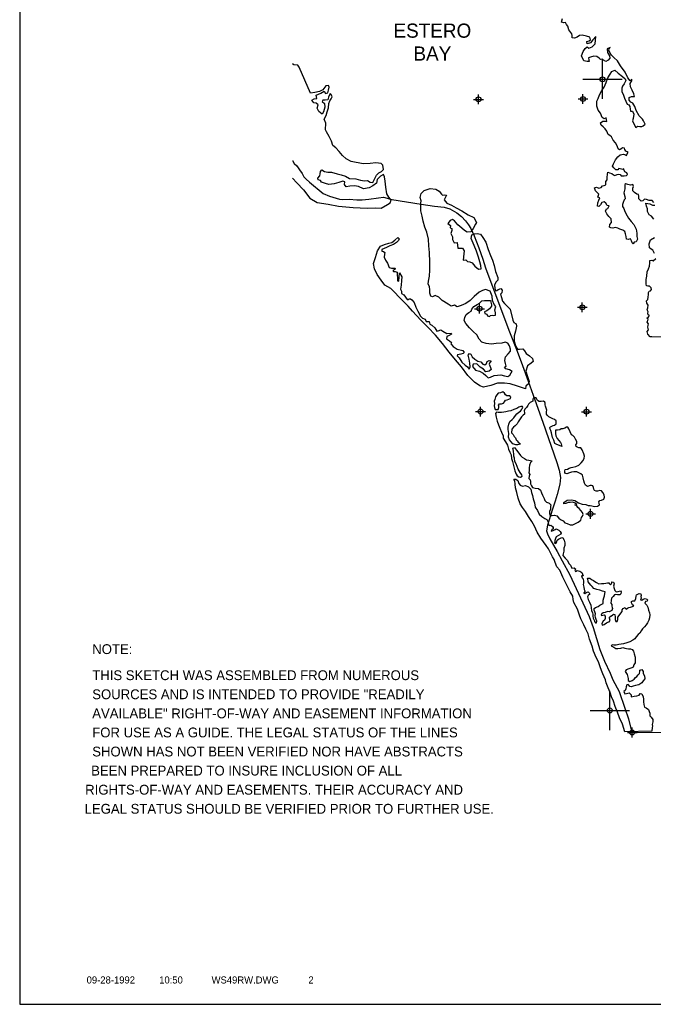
# Model space of a CAD drawing. Extents: x 192051 to 352051, y 711014 to 817615.
# Tile 1 of 8: x 192051 to 224325, y 712615 to 762744. Entities that reach past the tile are written whole.
import ezdxf
from ezdxf.enums import TextEntityAlignment as Align

# ---------------------------------------------------------------- set-up
doc = ezdxf.new("R2010")
doc.units = 0
doc.header["$LTSCALE"] = 800
doc.header["$PDMODE"] = 34
doc.header["$PDSIZE"] = 250
doc.layers.get('0').update_dxf_attribs({"linetype": 'CONTINUOUS'})
for name, color, linetype in [('BORDER', 1, 'CONTINUOUS'), ('MAJROADS', 9, 'CONTINUOUS'), ('SEC', 2, 'CONTINUOUS'), ('TEXT', 7, 'CONTINUOUS'), ('WATER', 4, 'CONTINUOUS')]:
    doc.layers.add(name, color=color, linetype=linetype)

# ---------------------------------------------------------------- blocks, each defined once
blk = doc.blocks.new('TICK')
at = {"color": 0}
for points in [[(500, 0), (500, 1000)], [(0, 500), (1000, 500)]]:
    blk.add_lwpolyline(points, dxfattribs=at)
blk.add_point((500, 500), dxfattribs=at)
blk = doc.blocks.new('LOGON')
at = {"color": 0}
blk.add_attdef('DATE', text='', height=1, dxfattribs=at).set_placement((-1.865901, 1.75989), align=Align.RIGHT)
for tag, p in [('TIME', (1.557062, 1.75989)), ('DRAWING', (8.973544, 1.75989)), ('OPERATOR', (22.664488, 1.75989))]:
    blk.add_attdef(tag, p, '', height=1, dxfattribs=at)
blk = doc.blocks.new('RWNOTE')
at = {"layer": 'TEXT', "color": 0}
for s, p in [('NOTE:', (0, 0)), ('THIS SKETCH WAS ASSEMBLED FROM NUMEROUS', (0, -796.106082)), ('SOURCES AND IS INTENDED TO PROVIDE "READILY', (0, -1378.963225)), ('AVAILABLE" RIGHT-OF-WAY AND EASEMENT INFORMATION ', (0, -1961.820368)), ('FOR USE AS A GUIDE. THE LEGAL STATUS OF THE LINES', (0, -2544.677511)), ('SHOWN HAS NOT BEEN VERIFIED NOR HAVE ABSTRACTS ', (0, -3127.534654)), ('BEEN PREPARED TO INSURE INCLUSION OF ALL', (-32.807529, -3710.391797)), (' RIGHTS-OF-WAY AND EASEMENTS. THEIR ACCURACY AND ', (-328.075292, -4293.24894)), (' LEGAL STATUS SHOULD BE VERIFIED PRIOR TO FURTHER USE.', (-344.479056, -4876.106082))]:
    blk.add_text(s, height=300, dxfattribs=at).set_placement(p)

msp = doc.modelspace()

# ---------------------------------------------------------------- linework, layer by layer
at = {"layer": 'BORDER', "color": 0}
msp.add_lwpolyline([(192051.435203, 712615.146407), (352051.435203, 712615.146407), (352051.435203, 817615.146407), (192051.435203, 817615.146407)], close=True, dxfattribs=at)
at = {"layer": 'MAJROADS', "color": 0}
msp.add_lwpolyline([(205945.566831, 755581.957009), (205951.300234, 755572.23626), (206034.015026, 755429.168209), (206175.569718, 755310.794789), (206241.842442, 755209.746229), (206307.989053, 755091.940319), (206432.28194, 754906.663607), (206523.186238, 754738.396473), (206639.667959, 754628.590898), (206806.10645, 754476.513606), (207514.006019, 753901.403855), (207839.765458, 753764.885837), (208332.972295, 753610.349335), (208508.798368, 753592.267794), (208827.251095, 753598.250317), (209220.922732, 753578.529304), (209497.355968, 753568.069759), (209841.196948, 753607.377814), (210319.348964, 753679.191665), (210587.655751, 753702.309879), (211005.769791, 753590.234265), (212495.471507, 753352.785942), (213181.829278, 753255.449867), (213667.351062, 753193.141852), (213968.352815, 753107.085058), (214310.365153, 752903.411522), (214552.022554, 752725.630693), (214759.786912, 752497.830038), (214909.152769, 752303.985481), (215025.066981, 752118.771826), (215198.181618, 751740.407237), (215445.001805, 751135.250899), (215650.054728, 750547.167196), (215780.834591, 750110.467162), (216963.528456, 746934.247652), (217391.21139, 745866.876914), (217662.221755, 745135.851273), (217949.548074, 744346.04879), (218285.885313, 743388.294456), (218696.243386, 742245.641751), (219418.244068, 740204.074611), (219532.518806, 739801.015392), (219596.773718, 739431.849216), (219569.052369, 739088.512689), (219422.705373, 738570.106768), (219328.017676, 738235.65337), (219165.354726, 737776.024292), (218941.771007, 737015.204291), (218889.291971, 736722.328987), (218929.987272, 736562.818869), (219062.217438, 736318.828372), (219434.402476, 735670.832807), (219690.610245, 735199.672221), (220078.985124, 734476.142462), (221060.220294, 732365.591162), (221265.462387, 731802.643485), (221600.60155, 730685.694316), (221830.727443, 730089.042767), (222119.377952, 729475.19247), (222259.230114, 729130.59481), (222581.521438, 728533.249638), (222868.40636, 727684.796427), (223057.143329, 727155.489565), (223239.450047, 726451.63705), (231722.203806, 726526.99244)], dxfattribs=at)
at = {"layer": 'SEC', "color": 0}
for p in [(220741.653835, 758707.691152), (215421.186615, 758686.254522), (215472.347321, 748028.518157), (220709.304383, 748100.678405), (215519.37279, 742791.697313), (220923.486387, 742787.545102), (221129.880412, 737583.374578), (223252.304642, 726451.36693)]:
    msp.add_point(p, dxfattribs=at)
at = {"layer": 'WATER', "color": 0}
for points in [[(224350.029684, 753445.198312), (224258.57608, 753546.330953), (224116.074517, 753530.542675), (223982.40204, 753581.703962), (223882.006023, 753599.13548), (223789.362488, 753524.376771), (223705.491375, 753508.191848), (223589.023762, 753626.246037), (223589.930378, 753760.258495), (223573.802118, 753852.505387), (223481.668554, 753853.128685), (223373.40673, 753945.998875), (223273.464021, 754030.436622), (223274.370636, 754164.44908), (223308.497049, 754256.355991), (223275.617232, 754348.71621), (223158.186341, 754324.382162), (223024.400537, 754358.791892), (222932.493626, 754392.918305), (222873.636522, 754359.811834), (222880.425724, 754125.23337), (222820.435351, 753924.611327), (222877.875868, 753748.323332), (222893.834137, 753630.949104), (222843.126158, 753564.282856), (222791.964871, 753430.610379), (222749.46268, 753338.760132), (222748.782718, 753238.250788), (222831.803879, 753128.799032), (222856.251254, 753028.119698), (222930.613319, 752876.845712), (223054.663421, 752641.473959), (223195.861725, 752464.619329), (223337.230019, 752312.892035), (223452.904343, 752077.576945), (223493.423313, 751876.274941), (223492.290044, 751708.759369), (223516.510764, 751574.576921), (223448.59792, 751441.01777), (223356.294365, 751416.513733), (223297.040617, 751324.776812), (223247.182589, 751383.747243), (223214.359436, 751484.48324), (223156.408947, 751585.389228), (223047.297172, 751552.622739), (222963.652712, 751569.94093), (222947.864434, 751712.442494), (222915.211271, 751838.305827), (222874.18233, 751964.225823), (222765.693852, 752023.592899), (222623.70226, 752083.186628), (222523.476234, 752125.745482), (222389.69043, 752160.155212), (222255.507982, 752135.934492), (222155.055302, 752144.990232), (222096.651505, 752178.88999), (222105.933899, 752312.845785), (222198.747426, 752412.73183), (222174.866686, 752597.16895), (222058.455737, 752723.598918), (221958.909673, 752866.667116), (221892.753396, 752992.757103), (221943.801356, 753109.678023), (222010.977575, 753134.352051), (222070.457977, 753259.592086), (221978.494403, 753285.34272), (221912.224799, 753394.681149), (221829.033647, 753479.00557), (221703.113651, 753437.976629), (221635.25747, 753312.793257), (221542.613934, 753238.034548), (221475.721032, 753255.239413), (221493.549195, 753414.26588), (221544.710482, 753547.938357), (221595.871769, 753681.610834), (221503.964858, 753715.737246), (221546.863693, 753866.217944), (221463.672542, 753950.542365), (221372.048948, 754026.54767), (221322.814219, 754177.651666), (221431.925995, 754210.418156), (221557.279357, 754167.689311), (221666.447796, 754208.831579), (221733.963996, 754283.760279), (221817.891773, 754308.32098), (221901.819549, 754332.881681), (221910.818626, 754424.958583), (221911.328597, 754500.34059), (221970.525682, 754583.701732), (221971.432297, 754717.71419), (221989.26046, 754876.740657), (222015.067757, 754977.08001), (222098.655553, 754951.386039), (222207.257358, 754908.770521), (222290.561836, 754841.197658), (222365.71719, 754807.184572), (222483.318071, 754856.645955), (222567.245848, 754881.206657), (222642.457865, 754855.56935), (222683.883451, 754788.279803), (222843.023244, 754787.203198), (222952.13502, 754819.969687), (223002.729673, 754869.884378), (222969.736529, 754945.493039), (222869.62383, 755004.803451), (222836.68735, 755088.787891), (222820.389101, 755155.907447), (222778.22689, 755114.311871), (222644.441086, 755148.721601), (222560.85329, 755174.415572), (222518.52109, 755107.69266), (222409.635968, 755108.429285), (222318.182364, 755209.561926), (222251.74277, 755293.77302), (222302.79073, 755410.69394), (222396.284218, 755611.089329), (222522.94084, 755761.003392), (222632.562587, 755869.151889), (222808.680591, 755901.465071), (222900.587502, 755867.338658), (222967.310414, 755825.006458), (223001.380163, 755908.53759), (223052.258133, 756000.331174), (222926.904771, 756043.060019), (222868.897618, 756135.590228), (222852.656032, 756211.085562), (222760.522468, 756211.70886), (222667.935595, 756145.32593), (222609.135154, 756120.595238), (222534.036464, 756162.984102), (222476.48262, 756322.52054), (222402.120554, 756473.794526), (222277.39049, 756608.656936), (222194.765973, 756776.739143), (222111.461495, 756844.312006), (222019.724574, 756903.565755), (221953.851615, 757071.534635), (221870.887117, 757189.36217), (221771.057735, 757290.551475), (221662.682584, 757366.670107), (221630.029422, 757492.53344), (221747.856957, 757575.497938), (221873.493636, 757574.647986), (221965.513874, 757557.273131), (221924.881577, 757741.823578), (221815.656474, 757692.305531), (221715.600439, 757759.991722), (221641.691681, 757978.271937), (221517.074944, 758129.885904), (221443.166186, 758348.166119), (221444.809427, 758591.063699), (221521.154713, 758732.941964), (221589.464202, 758925.131565), (221708.198352, 759142.10852), (221818.273407, 759317.263246), (221928.688442, 759542.672644), (222005.71369, 759785.060252), (222124.221187, 759968.534094), (222217.261367, 760101.923253), (222360.159574, 760176.341982), (222534.97432, 760016.012256), (222751.667958, 759855.399212), (222884.887127, 759737.231696), (222926.142722, 759644.814814), (222832.932552, 759486.298318), (222756.643929, 759352.795832), (222722.460853, 759252.513142), (222721.27092, 759076.621791), (222795.802976, 758950.475141), (222853.073503, 758749.05981), (222919.003127, 758589.466708), (222993.421855, 758446.568501), (223076.896324, 758404.122973), (223126.641025, 758328.400985), (223150.805082, 758185.842758), (223158.557562, 758093.65253), (223259.010242, 758084.59679), (223333.372307, 757933.322803), (223298.395943, 757715.779213), (223272.475319, 757598.688303), (223363.135634, 757380.294761), (223429.291911, 757254.204774), (223513.503004, 757320.644368), (223630.707242, 757311.475301), (223739.592364, 757310.738676), (223815.144362, 757335.356041), (223907.901224, 757426.866308), (223833.595823, 757586.516073), (223767.212892, 757679.102945), (223600.887252, 757856.127565), (223443.504026, 758116.853308), (223377.914383, 758326.701081), (223278.481645, 758486.520836), (223186.688061, 758537.398806), (223095.234458, 758638.531448), (223096.2544, 758789.295463), (223222.174397, 758830.324404), (223364.562633, 758829.361125), (223332.022798, 758971.976015), (223249.511608, 759156.809779), (223166.887091, 759324.891986), (223142.949688, 759500.953328), (223227.557426, 759626.023372), (223228.12406, 759709.781158), (223152.175418, 759626.533343), (223027.558681, 759778.14731), (222895.529444, 760072.206177), (222646.409297, 760392.185669), (222497.345186, 760644.478969), (222322.643768, 760821.560253), (222189.367935, 760931.35199), (222106.516764, 761065.931083), (222057.112044, 761191.907743), (222082.749351, 761267.11976), (222125.081552, 761333.842671), (221973.807566, 761259.480606), (221989.255863, 761066.724371), (222088.631938, 760898.528837), (222104.590206, 760781.15461), (222028.584901, 760689.531016), (221910.870693, 760623.318076), (221785.630658, 760682.798478), (221735.715967, 760733.39313), (221635.093296, 760717.321534), (221568.597038, 760793.15685), (221443.526994, 760877.764588), (221292.876306, 760895.536087), (221133.339868, 760837.982243), (221015.79565, 760796.896638), (221040.243024, 760696.217304), (221056.48461, 760620.72197), (220947.542825, 760613.082816), (220780.253906, 760647.7192), (220673.125352, 760908.104962), (220749.980609, 761125.365235), (220851.509895, 761275.449288), (220961.018315, 761366.846228), (221044.26613, 761290.897586), (221203.859231, 761356.827209), (221355.699852, 761514.947061), (221373.698005, 761699.100863), (221400.128601, 761891.573781), (221248.231316, 761725.078151), (221121.518031, 761566.788309), (220953.662478, 761517.666907), (220937.70421, 761635.041134), (221063.510879, 761659.318518), (221122.537974, 761717.552324), (221098.317253, 761851.734772), (220922.822547, 761911.555155), (220705.392283, 761963.283077), (220587.961392, 761938.94903), (220562.89072, 761947.494799), (220453.3823, 761856.097859), (220318.973198, 761798.374024), (220193.506509, 761824.351312), (220194.243134, 761933.236434), (220169.739096, 762025.539989), (220078.455483, 762151.799966), (220020.391667, 762235.954396), (219971.326928, 762412.185728), (219904.943998, 762504.772601), (219855.312624, 762597.246146), (219763.122396, 762589.493666), (219646.031485, 762615.41429), (219697.532753, 762799.341439)], [(205945.566831, 754677.659801), (206161.891082, 754431.67541), (206511.228514, 754077.653074), (206834.999772, 753656.811411), (207201.976228, 753436.650818), (207762.431649, 753349.180743), (208297.711306, 753253.504656), (209034.173988, 753189.983346), (209754.001553, 753143.320243), (210172.8354, 753165.651601), (210457.472867, 753155.381999), (210785.203985, 753329.046807), (210928.108332, 753411.831977), (210970.978893, 753562.273064), (210854.756173, 753713.773832), (210747.018329, 753881.965488), (210699.065025, 754225.606677), (210659.206189, 754527.325441), (210635.480514, 754736.826024), (210577.70379, 754862.816391), (210426.37034, 754771.713663), (210257.788276, 754605.362505), (210223.067954, 754421.372323), (210046.33565, 754288.57026), (209844.706444, 754189.428838), (209568.051899, 754141.029353), (209300.774593, 754243.294045), (209100.093522, 754286.499242), (208873.846279, 754262.885113), (208672.719027, 754239.103665), (208598.13987, 754356.832247), (208615.723121, 754482.32066), (208507.092914, 754516.539028), (208305.742572, 754459.264258), (208062.414031, 754385.52169), (207794.188589, 754345.439763), (207627.112387, 754405.168531), (207426.598634, 754473.493719), (207376.860605, 754549.188331), (207259.857068, 754583.46247), (207243.779679, 754684.053983), (207336.667133, 754800.667111), (207362.456396, 754900.97976), (207371.610544, 755018.150615), (207439.154916, 755101.43774), (207580.943809, 755016.756298), (207748.131557, 754973.774192), (207932.456375, 754989.293854), (208224.909445, 754895.235174), (208433.963846, 754851.974204), (208651.168487, 754775.16414), (208851.347603, 754656.598968), (209169.422619, 754637.732945), (209411.858797, 754577.502223), (209612.539867, 754534.297026), (209771.744694, 754549.984006), (209896.842698, 754473.787441), (210039.022, 754447.719314), (210132.299862, 754622.945756), (210217.371712, 754823.347963), (210352.181592, 754948.055559), (210486.601062, 755014.149841), (210579.37697, 755114.016308), (210555.762841, 755340.263552), (210455.784828, 755416.292799), (210196.490444, 755459.888405), (209894.827453, 755428.402899), (209543.036023, 755413.99869), (208940.881267, 755526.86762), (208682.14461, 755654.196532), (208490.729233, 755831.319245), (208316.283608, 756041.823736), (208149.988222, 756218.779131), (208008.478193, 756345.327225), (207934.512535, 756555.162444), (207810.474211, 756790.45229), (207686.49166, 757034.115466), (207628.603391, 757143.359173), (207647.525186, 757469.807519), (207565.186198, 757679.69851), (207658.575605, 757871.671614), (207718.415918, 758055.494478), (207778.423549, 758264.437334), (207804.937858, 758473.60328), (207847.696873, 758607.297705), (207915.408563, 758715.704822), (207974.746922, 758824.16771), (207916.914425, 758941.784747), (207858.635747, 758992.415139), (207773.563897, 758792.012932), (207739.233985, 758666.636064), (207613.522481, 758650.725993), (207487.86675, 758643.189253), (207453.927246, 758576.425699), (207570.540374, 758483.538245), (207585.948491, 758282.466766), (207534.202646, 758056.721477), (207458.061853, 757939.996803), (207283.114274, 758075.141318), (207208.81398, 758234.736553), (207251.851859, 758410.297632), (207151.873846, 758486.326879), (207026.385433, 758503.91013), (206926.909374, 758655.299353), (207052.955514, 758721.449407), (207186.984576, 758728.930375), (207154.66248, 758904.993408), (207389.729235, 758995.538409), (207566.349995, 759111.593811), (207624.126718, 758985.603443), (207749.949768, 759018.260176), (207776.017895, 759160.439477), (207810.515125, 759310.936337), (207777.57953, 759394.892733), (207643.494695, 759379.038435), (207550.495696, 759245.678645), (207499.753759, 759170.653306), (207323.35609, 759088.091227), (207088.568198, 759039.412878), (206862.265182, 759007.425418), (206293.261683, 760325.886632), (206227.000083, 760435.186111), (206009.349261, 760445.009531), (205945.566831, 760490.143479)], [(224344.193347, 752582.493114), (224236.384831, 752742.369533), (224111.144796, 752801.849935), (224037.009385, 752986.627036), (224021.164443, 753120.75282), (223971.759723, 753246.72948), (223947.652329, 753397.663486), (224148.501026, 753371.176227), (224282.060176, 753303.263383), (224407.640192, 753294.037652)], [(224391.037798, 750839.934518), (224300.094166, 751016.449167), (224208.243919, 751058.951358), (224133.371882, 751134.843337), (224109.547806, 751327.656235), (224186.289736, 751528.164951), (224388.158375, 751652.441707)], [(225696.343772, 746582.773704), (224245.105187, 746602.583827), (224161.347401, 746603.150461), (224053.368894, 746737.899544), (224004.020838, 746872.251983), (224079.96948, 746955.499798), (224038.940539, 747081.419794), (224056.428721, 747190.191589), (224082.066028, 747265.403607), (224007.193992, 747341.295585), (224024.28553, 747391.43693), (224041.263741, 747424.826718), (224058.525269, 747500.095398), (224000.2348, 747550.746714), (224084.38923, 747608.81053), (224126.721431, 747675.533441), (224068.317634, 747709.4332), (224043.87026, 747810.112534), (224069.39424, 747868.572994), (224011.500415, 747977.85476), (224045.626827, 748069.761671), (224063.341663, 748212.03658), (223996.958732, 748304.623453), (223972.681348, 748430.430123), (224040.197548, 748505.358822), (224066.118173, 748622.449733), (224083.719682, 748747.973085), (224076.023865, 748848.539092), (224118.412729, 748923.637782), (224185.532285, 748939.936032), (224227.864485, 749006.658943), (224211.679563, 749090.530056), (224128.488411, 749174.854477), (224044.787289, 749183.79689), (223986.270165, 749200.945092), (223961.822791, 749301.624426), (223963.296041, 749519.39467), (223997.875761, 749678.307809), (224016.157232, 749904.340505), (224075.807624, 750054.707876), (224127.025575, 750196.756132), (224153.342843, 750372.477492), (224154.136132, 750489.738393), (224246.383023, 750505.866652), (224321.538377, 750471.853566), (224447.911681, 750579.888737)]]:
    msp.add_lwpolyline(points, dxfattribs=at)
for points in [[(213539.222692, 753861.757761), (213580.704941, 753802.843993), (213681.327612, 753818.915589), (213798.531849, 753809.746522), (213739.164774, 753701.258044), (213679.627708, 753567.64223), (213804.131118, 753399.276706), (214046.4054, 753305.499901), (214288.339701, 753161.468424), (214580.528674, 753017.096967), (214897.448338, 752813.925069), (215181.261532, 752669.610275), (215313.63075, 752425.806079), (215271.071895, 752325.580053), (215152.394408, 752116.978876), (215025.567796, 751941.937477), (214841.130676, 751918.056737), (214707.741516, 752011.096918), (214566.203232, 752137.696876), (214366.317814, 752306.572371), (214200.105501, 752500.348548), (214100.049466, 752568.034739), (213982.448584, 752518.573356), (213855.735299, 752360.283514), (213997.443574, 752258.810892), (213979.898729, 752141.663318), (214063.429861, 752107.593569), (214071.182341, 752015.403341), (214019.851064, 751856.603528), (214102.532244, 751696.897099), (214093.193187, 751554.565526), (214175.817704, 751386.483319), (214326.638383, 751393.839156), (214366.647381, 751117.155144), (214601.169183, 751115.568567), (214692.339469, 750972.557033), (214674.567969, 750821.906345), (214638.911643, 750503.853411), (214781.356543, 750511.265911), (214856.171916, 750426.998153), (214973.376153, 750417.829086), (215090.24041, 750358.405348), (215239.871156, 750189.869833), (215423.175006, 750046.235001), (215548.925013, 750062.136606), (215541.682503, 750229.708842), (215484.298649, 750414.372615), (215427.311439, 750657.666839), (215312.090423, 750959.988158), (215205.188522, 751253.877035), (215039.996151, 751598.417227), (215074.802525, 751790.833481), (215217.587406, 751848.500653), (215360.032306, 751855.913153), (215527.321225, 751821.276769), (215643.505519, 751661.343687), (215801.058736, 751425.74528), (215907.394003, 751048.098617), (216039.309912, 750737.288193), (216129.800237, 750493.767315), (216220.120571, 750225.119101), (216293.519357, 749931.456879), (216408.68371, 749620.759782), (216407.777095, 749486.747324), (216306.58779, 749386.917942), (216238.504955, 749228.231456), (216245.804128, 749069.034999), (216286.776406, 748934.739223), (216362.328404, 748959.356588), (216429.674613, 749009.157952), (216563.970389, 749050.13023), (216622.034204, 748965.9758), (216612.808474, 748840.395784), (216545.292274, 748765.467084), (216586.094561, 748606.043973), (216635.045973, 748413.061084), (216743.081143, 748286.68778), (216892.88188, 748143.279601), (217025.987722, 748008.360528), (217164.63617, 747454.59586), (217222.360005, 747320.186758), (217339.224262, 747260.76302), (217355.125867, 747135.013013), (217303.227955, 746892.455414), (217242.897601, 746641.5787), (217232.708591, 746373.610448), (217314.653147, 746105.018898), (217414.255875, 745970.326478), (217514.765218, 745969.646517), (217674.075002, 745993.697247), (217757.096164, 745884.24549), (217848.323113, 745749.609734), (218015.045397, 745631.215564), (218173.278575, 745496.126501), (218205.761748, 745345.135832), (218104.629106, 745253.682229), (217919.455361, 745120.916367), (217833.827681, 744845.082307), (217924.204678, 744584.809872), (218006.149234, 744316.218322), (217963.533716, 744207.616517), (217837.047085, 744082.82979), (217819.388912, 743948.930659), (217660.589099, 744000.261936), (217401.506597, 744085.77629), (217033.765626, 744205.530382), (216740.840028, 744241.016718), (216389.000663, 744235.020805), (216053.17623, 744120.026442), (215675.642894, 744030.442733), (215491.885736, 744107.071337), (215225.107416, 744293.151697), (214875.534589, 744622.186928), (214560.258165, 745068.256407), (214252.734222, 745422.135656), (213928.742038, 745818.007126), (213579.905836, 746255.92748), (213230.956307, 746677.096276), (212848.390337, 747081.740168), (212482.34927, 747452.76762), (212066.563503, 747899.517059), (211842.117384, 748152.320331), (211559.267468, 748439.023362), (210960.347841, 749054.53497), (210643.201522, 749224.203754), (210469.066739, 749485.042823), (210261.542168, 749762.860104), (210121.137152, 750056.975634), (210081.128153, 750333.659646), (210166.925824, 750634.621042), (210269.758369, 750977.348003), (210430.48474, 751210.793199), (210640.502503, 751301.510177), (210858.726055, 751367.043156), (211009.716724, 751399.526328), (211161.330691, 751524.143065), (211304.568879, 751648.816466), (211379.554242, 751589.676044), (211345.42783, 751497.769133), (211252.670967, 751406.258867), (211084.475433, 751306.882792), (210908.017448, 751224.314939), (210731.559462, 751141.747085), (210504.733478, 751042.767655), (210495.791065, 750959.066533), (210587.811303, 750941.691677), (210646.158436, 750899.41614), (210628.726917, 750799.020124), (210619.331196, 750648.312772), (210676.941704, 750497.152113), (210784.863547, 750354.027251), (210875.467199, 750127.257931), (210992.501445, 750092.961528), (211168.44946, 750100.147374), (211159.56371, 750024.82203), (211058.657723, 749966.871541), (211083.445078, 749916.446879), (211183.954421, 749915.766917), (211275.861332, 749881.640505), (211298.042168, 749445.930026), (211356.615955, 749437.157604), (211401.328021, 749855.663217), (211508.85322, 749653.907905), (211490.855066, 749469.754103), (211480.892711, 749235.288965), (211454.292125, 749017.688711), (211503.923499, 748925.215166), (211494.754432, 748808.010929), (211611.562025, 748740.211411), (211694.469859, 748614.008097), (211785.810135, 748496.123899), (211861.192143, 748495.613928), (211886.602796, 748537.32283), (211961.984804, 748536.812859), (212028.651052, 748486.10488), (212136.629558, 748351.355797), (212235.495661, 748107.778256), (212334.588418, 747897.703829), (212475.276751, 747645.467191), (212575.162796, 747552.653665), (212700.459495, 747501.549041), (212749.920878, 747383.94816), (212909.004008, 747374.495776), (212941.657171, 747248.632443), (213050.202312, 747197.641146), (213200.059712, 747062.608746), (213291.003344, 746886.094097), (213374.874457, 746902.27902), (213509.226896, 746951.627076), (213600.907153, 746883.997549), (213801.132551, 746765.376725), (214035.767679, 746780.541706), (214052.179256, 746730.173707), (213934.521711, 746672.336545), (213808.545051, 746622.931825), (213799.262657, 746488.976031), (213940.970932, 746387.503409), (214049.346083, 746311.384776), (214015.332997, 746236.229423), (214123.368167, 746109.856118), (214331.856017, 745974.427074), (214616.122519, 745897.118509), (214699.257007, 745804.418309), (214631.910798, 745754.616945), (214522.742358, 745713.474677), (214355.000132, 745681.104832), (214337.908594, 745630.963487), (214429.362197, 745529.830846), (214578.596299, 745302.664881), (214736.772814, 745159.200039), (214853.410417, 745066.273186), (214944.807356, 744956.764765), (214995.798653, 745065.309907), (214971.974577, 745258.122805), (214948.207164, 745459.311482), (214899.369079, 745669.045929), (214958.5095, 745744.031292), (215025.289075, 745710.07487), (215099.821131, 745583.928219), (215241.359416, 745457.328261), (215391.500133, 745364.174754), (215541.98083, 745321.275919), (215633.37777, 745211.767499), (215750.412017, 745177.471096), (215834.566447, 745235.534912), (215860.430408, 745344.250043), (215961.223069, 745385.448975), (216070.051527, 745376.336571), (216002.478664, 745293.032093), (215968.352251, 745201.125182), (216034.281875, 745041.532081), (216058.729249, 744940.852747), (215957.596607, 744849.399143), (215798.23016, 744816.972635), (215673.500096, 744951.835044), (215506.721149, 745061.853436), (215340.282182, 745222.126499), (215155.901726, 745206.621537), (215121.548659, 745081.211512), (215262.746963, 744904.356882), (215480.120563, 744844.253182), (215663.707731, 744742.497243), (215796.983564, 744632.705505), (215921.770291, 744506.218874), (216030.93873, 744547.361142), (216215.772495, 744629.872332), (216559.406072, 744661.052245), (216751.765663, 744617.870092), (216910.622139, 744574.914593), (217011.58479, 744641.240861), (217087.816749, 744766.367569), (217138.524729, 744833.033817), (217005.135569, 744926.073997), (216812.775978, 744969.25615), (216746.336384, 745053.467244), (216830.434151, 745103.155281), (216797.837652, 745237.394392), (216765.354479, 745388.385061), (216800.160853, 745580.801316), (216926.874138, 745739.091158), (217053.36077, 745863.877885), (217045.721616, 745972.81967), (216996.54355, 746132.299445), (216913.805706, 746283.630094), (216780.076565, 746326.415603), (216603.845234, 746277.350864), (216318.89877, 746254.150086), (216084.150315, 746222.233548), (215807.976275, 746257.606557), (215590.716002, 746334.461814), (215457.723486, 746486.132445), (215341.935836, 746704.695977), (215141.993755, 746865.195694), (214967.405663, 747059.028535), (214767.860227, 747278.158702), (214693.441498, 747421.056909), (214719.645439, 747580.026713), (214796.047389, 747730.280756), (214922.36403, 747829.940148), (215040.134902, 747904.528867), (215074.374641, 748013.187335), (215175.733936, 748138.144053), (215352.361912, 748245.839242), (215470.076121, 748312.052183), (215596.506088, 748428.463132), (215722.312758, 748452.740516), (215923.331445, 748451.380593), (216040.535682, 748442.211525), (216048.344826, 748358.397076), (216089.373767, 748232.477079), (216088.863796, 748157.095072), (215979.072059, 748023.819239), (215852.698754, 747915.784069), (215726.778758, 747874.755128), (215742.907017, 747782.508236), (215843.24637, 747756.700939), (215884.501965, 747664.284056), (215976.465539, 747638.533423), (216035.43597, 747688.39145), (216119.307084, 747704.576373), (216186.199986, 747687.371508), (216286.765992, 747695.067325), (216279.183502, 747812.384889), (216255.189436, 747980.070452), (216298.144934, 748138.926928), (216223.499552, 748248.322021), (216141.101689, 748449.907343), (216109.071824, 748667.90424), (216010.319048, 748928.233339), (215784.73966, 749013.521039), (215616.884107, 748964.399636), (215448.688573, 748865.023562), (215195.998628, 748657.329), (215001.939133, 748449.237794), (214774.716505, 748291.627914), (214539.514742, 748192.705148), (214329.610306, 748118.739727), (214204.596925, 748211.723243), (214028.365593, 748162.658504), (213878.281539, 748264.18779), (213578.000105, 748450.494804), (213403.18536, 748610.82453), (213219.484865, 748695.828913), (213085.075763, 748638.105078), (212993.168852, 748672.23149), (212935.501681, 748815.016371), (212936.63495, 748982.531943), (212929.505767, 749166.855736), (212863.292827, 749284.569944), (212881.064326, 749435.220633), (212933.018902, 749686.15401), (212943.434565, 749987.625377), (212946.267738, 750406.414308), (212932.745998, 750883.947016), (212893.190307, 751227.637256), (212870.329509, 751562.838391), (212797.38403, 751923.506843), (212681.879697, 752183.949268), (212608.537574, 752485.98727), (212551.663691, 752746.033051), (212478.038251, 753006.192159), (212488.000606, 753240.657297), (212480.701433, 753399.853754), (212506.622057, 753516.944664), (212449.124876, 753684.856881), (212509.171913, 753893.854702), (212661.012534, 754051.974554), (212963.163862, 754142.068234), (213256.146123, 754114.957677), (213422.981734, 754013.315064)], [(216231.505891, 743197.589248), (216222.417014, 743088.803189), (216230.238274, 743005.024096), (216271.438898, 742904.279753), (216355.107763, 742895.356217), (216422.14206, 742903.287705), (216464.610301, 742995.108513), (216456.733927, 743070.515207), (216440.319814, 743120.859822), (216482.5676, 743179.191039), (216541.174386, 743178.805242), (216599.781171, 743178.419446), (216692.153117, 743219.675184), (216742.883528, 743294.696082), (216793.669053, 743378.089379), (216877.448146, 743385.910639), (216969.764978, 743418.793979), (217053.764526, 743460.104831), (217070.895118, 743518.601388), (217012.784357, 743594.338766), (216870.453592, 743595.2757), (216795.432694, 743646.006111), (216737.321933, 743721.743489), (216654.093978, 743797.646208), (216544.867009, 743739.755902), (216419.225926, 743732.21021), (216351.640492, 743640.554744), (216292.372341, 743540.471765), (216249.683645, 743415.161366), (216223.9602, 743323.23033)], [(218908.578895, 742861.801719), (218875.805783, 742970.863347), (218826.177647, 743063.290406), (218809.928875, 743138.752215), (218810.424899, 743214.103796), (218802.438297, 743272.765695), (218727.362285, 743315.123709), (218610.038487, 743299.150506), (218509.569712, 743299.811871), (218426.176416, 743350.597396), (218384.755337, 743417.852148), (218360.134167, 743493.369071), (218309.89978, 743493.699753), (218217.803403, 743494.306005), (218183.817787, 743419.174879), (218183.211536, 743327.078502), (218115.956783, 743285.657423), (218048.812259, 743260.981139), (217972.854426, 743169.380786), (217930.496413, 743094.304774), (217862.910978, 743002.649308), (217787.008259, 742919.421353), (217752.912416, 742827.545431), (217760.678562, 742735.39394), (217760.182538, 742660.042359), (217701.24507, 742610.193768), (217608.542442, 742518.703643), (217515.454017, 742368.606732), (217447.868582, 742276.951265), (217388.490204, 742160.123491), (217287.360064, 742060.316082), (217211.567573, 741993.832923), (217118.864944, 741902.342797), (217100.907645, 741718.260271), (217183.970259, 741617.240358), (217233.598395, 741524.813299), (217300.136668, 741457.393205), (217341.337292, 741356.648862), (217391.240997, 741306.083792), (217440.97936, 741230.401528), (217516.055372, 741188.043515), (217565.959077, 741137.478444), (217431.780256, 741104.870673), (217314.566685, 741105.642266), (217164.194206, 741156.868702), (217081.131592, 741257.888614), (217006.386262, 741350.481015), (216957.033695, 741484.770064), (216958.301312, 741677.335216), (216934.506849, 741878.438107), (216935.333556, 742004.024075), (216969.815195, 742154.506782), (217020.87629, 742279.762068), (217138.861453, 742396.204046), (217214.764172, 742479.432001), (217299.20463, 742587.722036), (217375.162463, 742679.322389), (217467.865091, 742770.812514), (217560.292151, 742820.44065), (217610.912334, 742878.716752), (217653.270348, 742953.792765), (217678.718224, 743003.861811), (217653.931713, 743054.261539), (217570.15262, 743046.440279), (217477.890902, 743021.929337), (217368.608819, 742955.666633), (217217.519861, 742898.051896), (217074.748186, 742832.009647), (216948.996876, 742807.71916), (216806.500771, 742783.5389), (216705.866655, 742759.083072), (216588.542857, 742743.109869), (216496.44648, 742743.71612), (216421.150012, 742752.584542), (216345.908659, 742769.825362), (216278.433452, 742694.914691), (216319.027824, 742502.073971), (216367.994595, 742309.178136), (216433.706161, 742116.172074), (216499.527955, 741939.910808), (216598.729113, 741746.684291), (216672.868191, 741561.995514), (216672.041484, 741436.409545), (216788.097665, 741259.817596), (216895.726335, 741074.908363), (216944.637992, 740873.640131), (217010.625127, 740722.496059), (217076.777604, 740596.46918), (217108.999578, 740403.683573), (217149.86952, 740252.704842), (217198.726063, 740043.064212), (217263.996719, 739783.078967), (217338.190911, 739606.762587), (217396.191444, 739514.280414), (217471.267457, 739471.9224), (217563.198492, 739446.198955), (217647.308268, 739504.254603), (217631.059496, 739579.716411), (217539.679598, 739689.163835), (217448.685497, 739857.218045), (217382.588134, 739991.617322), (217333.235567, 740125.906371), (217275.400375, 740243.505738), (217251.495684, 740427.863833), (217227.039856, 740528.497949), (217227.646107, 740620.594326), (217203.465848, 740763.090431), (217179.065133, 740872.096945), (217162.706134, 740930.813958), (217255.022966, 740963.697298), (217362.982318, 740829.022453), (217470.776329, 740669.230414), (217562.156227, 740559.782989), (217636.95667, 740475.562986), (217770.419012, 740399.329585), (217870.501991, 740340.061434), (217979.177822, 740314.227761), (218062.846687, 740305.304226), (218154.832837, 740287.953178), (218070.502606, 740196.407939), (218019.386398, 740062.780256), (217993.33227, 739920.614833), (218000.822848, 739786.601352), (217991.733971, 739677.815294), (218041.41722, 739593.760632), (217998.948979, 739501.939824), (217981.487704, 739393.208879), (218047.970864, 739317.416387), (218072.481806, 739225.154669), (218071.765327, 739116.313497), (218112.965951, 739015.569153), (218179.338883, 738923.031866), (218304.704396, 738888.715567), (218472.09724, 738879.240894), (218572.014877, 738794.85555), (218638.057126, 738652.083875), (218687.519921, 738534.539622), (218761.769226, 738366.59564), (218794.597452, 738265.90641), (218886.142692, 738181.57618), (218977.9635, 738139.107939), (219028.087659, 738122.03246), (219102.943217, 738046.184855), (219094.019681, 737962.51599), (219093.13786, 737828.557623), (219042.076766, 737703.302338), (219041.415401, 737602.833563), (219065.816116, 737493.827049), (219166.28489, 737493.165683), (219300.408598, 737517.401057), (219409.029316, 737483.194986), (219508.726498, 737365.32005), (219600.326851, 737289.362217), (219725.471909, 737221.556328), (219816.962034, 737128.853699), (219942.327548, 737094.537401), (220084.217402, 737026.621283), (220218.230882, 737034.111861), (220369.374954, 737100.098996), (220503.774231, 737166.196359), (220629.966451, 737257.466029), (220672.710261, 737391.148827), (220723.440672, 737466.169725), (220749.109004, 737549.728363), (220724.653175, 737650.362479), (220641.645675, 737759.754789), (220541.783152, 737852.512532), (220483.562163, 737911.505113), (220425.451402, 737987.242491), (220333.685708, 738038.08313), (220409.037289, 738037.587106), (220434.319824, 738062.538958), (220351.036755, 738130.069279), (220234.098753, 738172.702861), (220091.657762, 738156.895), (219991.244101, 738165.928763), (219873.644734, 738108.093571), (219773.065731, 738092.01014), (219765.134244, 738159.044437), (219941.726192, 738275.100618), (220151.201481, 738298.839968), (220326.856496, 738272.565385), (220510.222543, 738145.766913), (220702.401898, 738085.892511), (220886.42931, 738059.562814), (221003.367312, 738016.929232), (221112.208485, 738016.212753), (221346.24983, 737956.062782), (221480.373537, 737980.298155), (221581.283222, 738046.615973), (221565.089564, 738130.450179), (221548.785679, 738197.53959), (221607.833374, 738264.132977), (221691.667581, 738280.326635), (221800.89455, 738338.216941), (221834.990393, 738430.092863), (221827.444702, 738555.733945), (221752.864714, 738673.44354), (221678.009157, 738749.291145), (221602.822917, 738774.904362), (221476.961379, 738733.86908), (221410.03731, 738742.682388), (221334.906184, 738776.668003), (221293.485105, 738843.922755), (221285.608731, 738919.32945), (221244.297879, 739003.328998), (221169.056526, 739020.569818), (221102.077342, 739021.010728), (220967.843407, 738980.030559), (220876.132827, 739039.243596), (220826.614918, 739148.415451), (220793.952033, 739274.221875), (220744.65458, 739416.883322), (220720.419207, 739551.00703), (220628.76374, 739618.592464), (220536.998046, 739669.433103), (220436.859954, 739720.328856), (220277.839508, 739729.748416), (220160.460596, 739705.402815), (220059.826479, 739680.946986), (219917.054805, 739614.904737), (219850.185849, 739632.090443), (219817.082054, 739690.917684), (219817.688306, 739783.014061), (219843.24641, 739849.827903), (219952.19781, 739865.856219), (220044.569756, 739907.111957), (220136.941701, 739948.367695), (220229.093192, 739956.133842), (220371.699525, 739997.058897), (220539.588394, 740062.935805), (220657.573557, 740179.377782), (220758.813925, 740295.929987), (220809.819905, 740412.812875), (220818.963896, 740529.971332), (220794.618295, 740647.350244), (220703.844649, 740848.894045), (220637.471717, 740941.431332), (220528.630544, 740942.147812), (220453.499418, 740976.133427), (220403.5406, 741018.326099), (220378.974544, 741102.21542), (220421.22233, 741160.546636), (220421.938809, 741269.387809), (220364.15873, 741395.359574), (220306.21331, 741496.214145), (220222.985355, 741572.116864), (220164.654139, 741614.36465), (220090.294606, 741765.563836), (220024.307471, 741916.707908), (219974.569107, 741992.390172), (219907.645038, 742001.20348), (219823.590376, 741951.52023), (219714.528748, 741918.747118), (219630.749656, 741910.925858), (219563.43979, 741861.132381), (219437.743594, 741845.214292), (219337.274819, 741845.875657), (219344.544941, 741678.372585), (219360.46303, 741552.676389), (219434.932791, 741418.221999), (219509.678121, 741325.629598), (219592.68562, 741216.237287), (219634.1067, 741148.982535), (219650.410585, 741081.893124), (219666.659357, 741006.431316), (219541.404071, 741057.49241), (219416.148785, 741108.553504), (219316.010693, 741159.449257), (219250.188899, 741335.710523), (219192.519048, 741478.427083), (219159.966391, 741620.978303), (219135.455449, 741713.240021), (219102.682336, 741822.301649), (219078.061167, 741897.818571), (219061.867509, 741981.652778), (219087.260271, 742023.349426), (219229.976832, 742081.019277), (219297.066243, 742097.323163), (219381.286246, 742172.123606), (219373.354758, 742239.157903), (219373.905896, 742322.881882), (219290.622827, 742390.412203), (219198.746905, 742424.508046), (219098.608813, 742475.403799), (218998.415607, 742517.927154), (218915.242766, 742602.20227), (218890.456255, 742652.601999), (218891.007393, 742736.325978), (218883.075905, 742803.360275)], [(222878.354579, 726492.04061), (222755.303845, 726877.99762), (222606.695006, 727197.140788), (222499.727702, 727482.518796), (222376.125829, 727784.751827), (222294.165491, 728053.219698), (222203.446959, 728263.135897), (222121.266165, 728498.114176), (222030.712974, 728733.147568), (221923.525215, 728985.035984), (221891.027671, 729135.959602), (221750.736117, 729446.675258), (221693.176493, 729606.136615), (221619.037415, 729790.825392), (221528.704679, 730059.348377), (221412.924067, 730277.802315), (221281.00491, 730588.462858), (221215.789368, 730856.820501), (221075.718268, 731201.025749), (221002.130328, 731469.438506), (220894.887455, 731712.954524), (220779.106843, 731931.408462), (220638.760174, 732233.751721), (220573.103722, 732435.13018), (220457.819133, 732728.9357), (220275.886044, 733073.416517), (220235.071217, 733232.767646), (220219.373583, 733391.953433), (220095.220572, 733610.462485), (219962.805392, 733845.771447), (219855.562518, 734089.287465), (219715.050509, 734366.51353), (219566.607011, 734710.773892), (219408.743954, 734896.013807), (219326.39782, 735105.874893), (219277.210594, 735265.281135), (219194.368436, 735399.79064), (219086.79488, 735593.07227), (218987.759063, 735811.415981), (218863.27537, 735979.690646), (218738.846791, 736156.337708), (218597.783644, 736349.839794), (218415.574986, 736652.458622), (218266.85592, 736954.856994), (218142.868251, 737198.48324), (217960.32891, 737450.86768), (217819.651559, 737702.976551), (217670.326242, 737913.278547), (217537.580378, 738098.353121), (217438.985472, 738383.676015), (217373.880157, 738668.778453), (217300.126876, 738912.074017), (217284.594583, 739096.376998), (217277.32446, 739263.88007), (217227.696325, 739356.307129), (217328.165099, 739355.645764), (217428.13785, 739279.632817), (217477.435303, 739136.97137), (217535.435837, 739044.489197), (217660.746237, 739001.800501), (217811.61474, 739025.925647), (217970.24939, 738957.899302), (218078.31897, 738839.969252), (218119.133798, 738680.618123), (218176.693421, 738521.156767), (218209.025624, 738345.115956), (218266.309678, 738143.79261), (218315.166221, 737934.151979), (218422.794891, 737749.242747), (218513.733878, 737572.816139), (218646.865538, 737446.34835), (218805.279733, 737344.832414), (218905.417825, 737293.936661), (218946.618449, 737193.192317), (218979.22622, 737059.013496), (219012.330015, 737000.186255), (219112.909018, 737016.269686), (219187.819689, 736948.794479), (219220.923484, 736889.967238), (219228.799858, 736814.560543), (219153.172708, 736773.194578), (219127.614604, 736706.380736), (219228.303834, 736739.208962), (219329.048177, 736780.409586), (219371.185736, 736821.996007), (219513.130704, 736762.452288), (219587.986261, 736686.604682), (219637.66951, 736602.550021), (219612.16652, 736544.108577), (219494.512039, 736477.900986), (219385.28507, 736420.01068), (219334.499545, 736336.617384), (219308.665872, 736227.941553), (219308.114735, 736144.217574), (219299.35654, 736085.665902), (219357.853098, 736068.53531), (219417.121249, 736168.618288), (219434.362068, 736243.859642), (219493.35465, 736302.080631), (219568.926686, 736335.074198), (219661.298632, 736376.329936), (219711.477906, 736367.626856), (219777.685496, 736249.972375), (219818.610551, 736107.366042), (219817.728731, 735973.407675), (219774.929807, 735831.35248), (219765.620475, 735689.076829), (219739.621461, 735555.283804), (219713.953129, 735471.725167), (219830.229766, 735328.622809), (219946.671744, 735210.637646), (220020.976163, 735051.066062), (220104.149004, 734966.790945), (220178.563651, 734823.964157), (220295.832335, 734831.564962), (220379.115404, 734764.034641), (220320.23305, 734722.558448), (220353.281731, 734655.35881), (220445.708791, 734704.986945), (220587.763986, 734662.188022), (220679.474567, 734602.974985), (220720.730305, 734510.603039), (220745.351474, 734435.086117), (220661.572382, 734427.264856), (220702.773006, 734326.520513), (220752.731824, 734284.327841), (220776.85697, 734133.459337), (220767.988548, 734058.16287), (220750.747728, 733982.921516), (220791.727897, 733848.687581), (220799.328702, 733731.418897), (220840.749782, 733664.164145), (220840.58444, 733639.046951), (220789.909143, 733572.39845), (220789.688688, 733538.908859), (220839.867961, 733530.205778), (220907.177827, 733579.999255), (220999.494659, 733612.882595), (221049.453478, 733570.689923), (221090.819443, 733495.062773), (221014.971838, 733420.207216), (220981.041336, 733353.448488), (221013.704221, 733227.642064), (221071.374072, 733084.925504), (221137.361208, 732933.781431), (221161.651695, 732808.030121), (221169.032044, 732657.271846), (221226.922351, 732548.044876), (221251.598634, 732480.900352), (221250.937269, 732380.431577), (221267.020699, 732279.852575), (221308.221323, 732179.108231), (221332.842493, 732103.591309), (221374.318686, 732044.708954), (221424.49796, 732036.005874), (221450.166291, 732119.564512), (221417.227837, 732203.508946), (221384.454725, 732312.570573), (221359.998897, 732413.20469), (221377.29483, 732496.818441), (221352.839002, 732597.452557), (221311.583264, 732689.824503), (221320.451686, 732765.12097), (221379.444267, 732823.341959), (221522.105714, 732872.639412), (221597.898206, 732939.122571), (221707.070061, 732988.64048), (221774.269699, 733021.689161), (221774.765723, 733097.040742), (221775.427089, 733197.509517), (221809.688273, 733314.502633), (221843.83923, 733414.750952), (221852.928107, 733523.537011), (221870.224041, 733607.150763), (221811.782597, 733632.653753), (221736.541243, 733649.894572), (221594.541162, 733701.065894), (221444.058454, 733735.547534), (221302.003259, 733778.346457), (221210.623361, 733887.793882), (221135.71269, 733955.269089), (221069.229531, 734031.06158), (221011.228997, 734123.543753), (221003.187282, 734173.833255), (220986.883397, 734240.922665), (220978.951909, 734307.956962), (221096.220593, 734315.557767), (221179.503662, 734248.027446), (221279.58664, 734188.759296), (221354.662653, 734146.401282), (221438.055949, 734095.615757), (221546.456211, 734027.920095), (221680.524805, 734043.78307), (221797.738376, 734043.011477), (221898.262265, 734050.72251), (221998.841267, 734066.80594), (222057.448052, 734066.420144), (222090.606961, 734015.965301), (222140.56578, 733973.772629), (222182.648224, 734006.986652), (222208.151214, 734065.428096), (222216.964523, 734132.352165), (222292.150762, 734106.738948), (222333.4065, 734014.367002), (222290.772918, 733897.429), (222323.54603, 733788.367372), (222364.691541, 733679.250631), (222431.284928, 733620.202935), (222540.236328, 733636.231252), (222649.297956, 733669.004365), (222682.401751, 733610.177124), (222673.423101, 733518.135861), (222614.485633, 733468.28727), (222497.272063, 733469.058863), (222422.030709, 733486.299683), (222354.941298, 733469.995797), (222287.355864, 733378.34033), (222194.708349, 733295.222603), (222177.136847, 733169.746862), (222167.937742, 733044.216007), (222209.303708, 732968.588857), (222217.124968, 732884.809765), (222233.373739, 732809.347956), (222241.415455, 732759.058455), (222207.319612, 732667.182533), (222081.292733, 732601.030056), (221989.25147, 732610.008706), (221871.707216, 732560.545911), (221771.128214, 732544.462481), (221695.44595, 732494.724117), (221661.68079, 732453.082583), (221678.150017, 732411.110366), (221820.75635, 732452.035421), (221878.811998, 732367.925646), (221878.040405, 732250.712075), (221843.999675, 732167.208551), (221776.689809, 732117.415074), (221700.621749, 732009.069926), (221716.760293, 731916.863321), (221817.449523, 731949.691547), (221935.214232, 732032.643933), (222002.41387, 732065.692615), (222069.503281, 732081.9965), (222120.233692, 732157.017399), (222095.832978, 732266.023913), (222096.273888, 732333.003096), (222172.011265, 732391.113857), (222197.128459, 732390.948516), (222264.493439, 732449.114391), (222289.831087, 732482.438641), (222356.644929, 732456.880538), (222389.2527, 732322.701716), (222380.163823, 732213.915657), (222421.364448, 732113.171313), (222479.916119, 732104.413119), (222522.494588, 732212.978723), (222523.211067, 732321.819896), (222582.424104, 732413.530476), (222675.23696, 732521.765397), (222742.822394, 732613.420864), (222743.373532, 732697.144843), (222785.731546, 732772.220855), (222886.475889, 732813.421479), (222911.317514, 732771.394148), (222944.586651, 732737.684102), (223003.469005, 732779.160295), (223070.723757, 732820.581374), (223162.875248, 732828.34752), (223271.936875, 732861.120633), (223330.81923, 732902.596826), (223272.543127, 732953.21701), (223247.701502, 732995.244341), (223206.280423, 733062.499093), (223206.666219, 733121.105878), (223282.293369, 733162.471843), (223382.762144, 733161.810478), (223442.085408, 733270.265854), (223459.601797, 733387.369197), (223476.787503, 733454.238153), (223544.042255, 733495.659232), (223602.924609, 733537.135425), (223694.910759, 733519.784378), (223711.104417, 733435.950172), (223693.918711, 733369.081216), (223710.167483, 733293.619407), (223676.126753, 733210.115883), (223742.940595, 733184.557779), (223810.250461, 733234.351257), (223902.622407, 733275.606995), (223994.553442, 733249.883549), (224036.194977, 733216.118389), (224018.954157, 733140.877035), (223926.692439, 733116.366093), (223901.024107, 733032.807455), (223992.459119, 732931.732429), (224050.459653, 732839.250256), (224074.584798, 732688.381752), (224123.937365, 732554.092703), (224139.910568, 732436.768905), (224138.973634, 732294.438141), (224104.657336, 732169.072627), (224036.796332, 732035.555171), (223960.728272, 731927.210023), (223868.025643, 731835.719897), (223775.267901, 731735.857374), (223699.254955, 731635.884623), (223631.393951, 731502.367167), (223547.284176, 731444.311519), (223445.988694, 731319.386916), (223378.348146, 731219.359052), (223277.438461, 731153.041234), (223126.184161, 731070.309303), (222975.095202, 731012.694566), (222798.944164, 730963.617567), (222572.668965, 730931.616048), (222430.17286, 730907.435788), (222321.331687, 730908.152267), (222229.23531, 730908.758519), (222178.725354, 730867.227212), (222312.24281, 730799.366209), (222412.270674, 730731.72566), (222521.111847, 730731.009181), (222663.607953, 730755.18944), (222781.041978, 730787.907439), (222872.862786, 730745.439198), (222964.848936, 730728.088151), (223056.890199, 730719.109501), (223157.30386, 730710.075738), (223249.179782, 730675.979895), (223315.662941, 730600.187404), (223356.587996, 730457.58107), (223405.720108, 730289.80243), (223396.521004, 730164.271575), (223395.473842, 730005.196015), (223327.778179, 729896.795753), (223301.944507, 729788.119921), (223234.634641, 729738.326444), (223083.65591, 729697.456502), (222949.366861, 729648.103935), (222890.153824, 729556.393355), (222989.630551, 729405.028828), (223046.914605, 729203.705482), (223046.25324, 729103.236707), (223121.274138, 729052.506295), (223247.19079, 729101.913976), (223348.155588, 729176.604192), (223424.003193, 729251.459749), (223482.995775, 729309.680738), (223558.898494, 729392.908693), (223617.94619, 729459.50208), (223643.669635, 729551.433115), (223644.220773, 729635.157094), (223744.854889, 729659.612922), (223802.855422, 729567.130749), (223810.456227, 729449.862065), (223868.346534, 729340.635096), (223900.844077, 729189.711478), (223808.086335, 729089.848955), (223732.018275, 728981.503806), (223580.653747, 728882.02708), (223412.93022, 728841.267366), (223303.868593, 728808.494253), (223203.234477, 728784.038425), (223136.365521, 728801.224131), (223086.51693, 728860.161599), (223044.930509, 728902.299157), (222969.468701, 728886.050385), (222943.690142, 728785.746952), (222926.228867, 728677.016007), (222892.188137, 728593.512483), (222824.823158, 728535.346608), (222874.285952, 728417.802355), (222966.54767, 728442.313297), (223092.29898, 728466.603784), (223192.161504, 728373.846041), (223199.817422, 728264.949755), (223350.796153, 728305.819697), (223493.182031, 728313.25516), (223610.671171, 728354.345557), (223661.456696, 728437.738853), (223736.753163, 728428.870431), (223802.740299, 728277.726359), (223826.975672, 728143.602651), (223817.776567, 728018.071796), (223842.011941, 727883.948089), (223882.99211, 727749.714153), (223966.44052, 727707.301026), (224074.785669, 727631.232966), (224115.931179, 727522.116224), (224140.497235, 727438.226904), (224139.615414, 727304.268538), (224222.898483, 727236.738217), (224305.795756, 727110.60111), (224305.079276, 727001.759938), (224270.707864, 726868.022026), (224286.791295, 726767.443024), (224261.233191, 726700.629182), (224243.331006, 726524.919054)]]:
    msp.add_lwpolyline(points, close=True, dxfattribs=at)

# ---------------------------------------------------------------- block references
at = {"color": 0, "xscale": 2, "yscale": 2, "zscale": 2}
for p in [(220741.65383, 758707.691123), (221112.85, 726578.2)]:
    msp.add_blockref('TICK', p, dxfattribs=at)
at = {"layer": 'TEXT', "color": 0, "xscale": 1.667, "yscale": 1.667, "zscale": 1.667}
msp.add_blockref('RWNOTE', (195747.320789, 730447.422961), dxfattribs=at)
at = {"layer": 'TEXT', "color": 0, "xscale": 360, "yscale": 360, "zscale": 360}
msp.add_blockref('LOGON', (198596.108444, 713040.928423), dxfattribs=at).add_auto_attribs({'DATE': '09-28-1992', 'TIME': '10:50', 'OPERATOR': '2', 'DRAWING': 'WS49RW.DWG'})

# ---------------------------------------------------------------- texts
at = {"layer": 'WATER', "color": 0}
for s, p in [('ESTERO', (213071.89357, 761826.603924)), ('BAY', (213071.89357, 760660.889638))]:
    msp.add_text(s, height=720, dxfattribs=at).set_placement(p, align=Align.CENTER)

doc.saveas('drawing.dxf')
